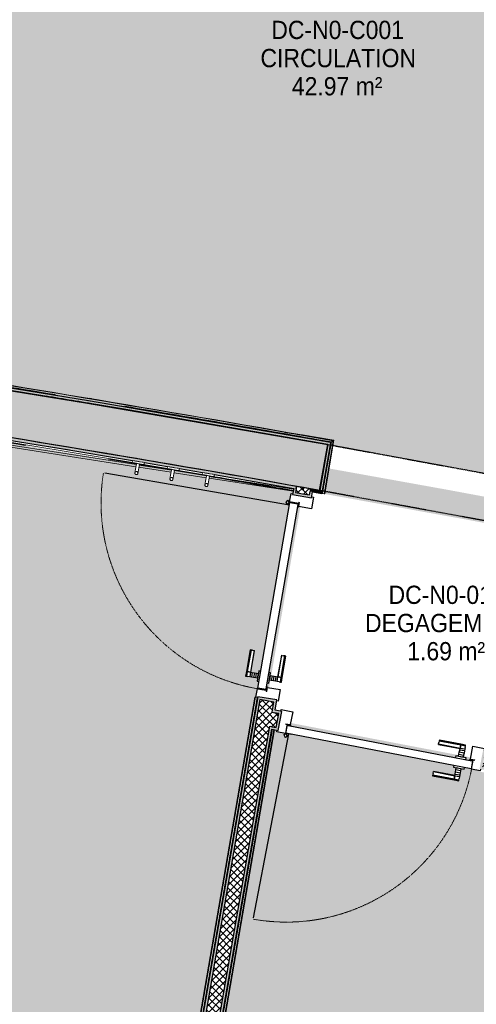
# Model space of a CAD drawing. Header units: millimetres. Extents: x 1909 to 78032, y -36590 to 14615.
# Tile 26 of 68: x 40028 to 42279, y -27309 to -22455. Entities that reach past the tile are written whole.
import ezdxf

# ---------------------------------------------------------------- set-up
doc = ezdxf.new("R2010")
doc.units = ezdxf.units.MM
for name, pattern in [('Caché', [3, 2, -1]), ('Tiret', [2.5, 1.25, -1.25]), ('Tiret_2_', [2.5, 1.25, -1.25]), ('Tiret_3_', [6.35, 3.175, -3.175])]:
    doc.linetypes.add(name, pattern=pattern)
for name, color, linetype, lineweight in [('A-AREA-IDEN', 7, 'Continuous', 30), ('A-DETL-GENF', 7, 'Continuous', 18), ('A-DETL-HDLN', 7, 'Caché', 18), ('A-DOOR', 7, 'Continuous', 25), ('A-DOOR-FRAM', 7, 'Continuous', 25), ('A-FLOR', 7, 'Continuous', 25), ('A-FLOR-HRAL', 7, 'Continuous', 18), ('A-WALL', 7, 'Continuous', 25), ('A-WALL-PATT', 7, 'Continuous', 25), ('I-FURN', 7, 'Continuous', 18), ('M-AREA-PATT', 7, 'Continuous', 18), ('Q-SPCQ', 7, 'Continuous', 18)]:
    doc.layers.add(name, color=color, linetype=linetype, lineweight=lineweight)
doc.layers.add('A-DOOR-HDLN', color=5, linetype='Tiret', lineweight=25, true_color=0x0000ff)
doc.styles.add('Arial_1', font='arial.ttf', dxfattribs={"width": 0.9, "height": 90})
pattern_1 = [(45, (0, 0), (-17.67767, 17.67767), []), (135, (0, 0), (-17.67767, -17.67767), [])]

# ---------------------------------------------------------------- blocks, each defined once
blk = doc.blocks.new('PRT_SIMPLE_HUI_58x68x48 - PRT_BOIS_1V_930x2040x40-552383-2021_015_1111_DCE_1_50_N0 FINI_SSI_ZDA_ZDM')
at = {"layer": 'A-DETL-GENF', "lineweight": 25}
h = blk.add_hatch(color=256, dxfattribs=at)
h.paths.add_polyline_path([(-483.8, 9.7), (-483.8, 12.8), (-496.3, 14.5), (-500.5, 14.5), (-500.3, 13.2), (-495.7, 13.2), (-485.1, 11.7), (-484.5, 10.7)])
h.paths.add_polyline_path([(-508.5, 8), (-488.4, 8.1), (-483.8, 9.7), (-485.1, 10.6), (-488.7, 9.3), (-505.2, 9.7), (-505.2, 10.2), (-502, 10.8), (-502, 11.5), (-508.5, 11.5), (-508.5, 8.7)])
h = blk.add_hatch(color=256, dxfattribs=at)
h.paths.add_polyline_path([(413.8, 9.7), (418.9, 8), (438.5, 8), (438.5, 11.5), (432, 11.5), (432.2, 10.2), (435.2, 10.2), (435.2, 9.3), (418.2, 9.5), (415.1, 10.6)])
h.paths.add_polyline_path([(413.8, 9.7), (415.1, 11.7), (426.1, 13.2), (430.5, 13.2), (430.5, 14.5), (425.8, 14.5), (413.8, 12.8), (413.8, 10.4)])
at = {"layer": 'A-DETL-GENF'}
for p, q in [((-508.5, 11.5), (-502, 11.5)), ((-508.5, 8), (-508.5, 11.5)), ((-488.5, 8), (-508.5, 8)), ((-505.2, 10.2), (-505.2, 9.3)), ((-502, 10.2), (-505.2, 10.2)), ((-505.2, 9.3), (-488.7, 9.3)), ((-502, 11.5), (-502, 10.2)), ((-500.5, 14.5), (-496, 14.5)), ((-500.5, 13.2), (-500.5, 14.5)), ((-496.1, 13.2), (-500.5, 13.2)), ((-485.1, 11.7), (-496.1, 13.2)), ((-496, 14.5), (-483.8, 12.8)), ((-488.7, 9.3), (-485.1, 10.6)), ((-483.8, 9.7), (-488.5, 8)), ((-485.1, 10.6), (-485.1, 11.7)), ((-483.8, 12.8), (-483.8, 9.7)), ((413.8, 12.8), (426, 14.5)), ((413.8, 9.7), (413.8, 12.8)), ((418.5, 8), (413.8, 9.7)), ((426.1, 13.2), (415.1, 11.7)), ((415.1, 11.7), (415.1, 10.6)), ((415.1, 10.6), (418.7, 9.3)), ((438.5, 8), (418.5, 8)), ((418.7, 9.3), (435.2, 9.3)), ((426, 14.5), (430.5, 14.5)), ((430.5, 13.2), (426.1, 13.2)), ((430.5, 14.5), (430.5, 13.2)), ((432, 11.5), (438.5, 11.5)), ((432, 10.2), (432, 11.5)), ((435.2, 10.2), (432, 10.2)), ((435.2, 9.3), (435.2, 10.2)), ((438.5, 11.5), (438.5, 8))]:
    blk.add_line(p, q, dxfattribs=at)
at = {"layer": 'A-DOOR'}
for p, q in [((417, 54.5), (417, 977.5)), ((-427.1, 124), (-450.6, 124)), ((-450.6, 124), (-450.6, 123.5)), ((-450.6, 123.5), (-450.6, 119.4)), ((-427.1, 123.5), (-450.6, 123.5)), ((-450.6, 119.4), (-450.6, 112.3)), ((-427.1, 119.4), (-450.6, 119.4)), ((-450.6, 103), (-450.6, 112.3)), ((-450.6, 94.6), (-450.6, 103)), ((-427.1, 103), (-450.6, 103)), ((-319.6, 124), (-427.1, 124)), ((-427.1, 124), (-427.1, 123.5)), ((-427.1, 123.5), (-427.1, 124)), ((-427.1, 123.5), (-427.1, 119.4)), ((-319.6, 123.5), (-427.1, 123.5)), ((-427.1, 119.4), (-427.1, 123.5)), ((-427.1, 119.4), (-427.1, 112.3)), ((-319.6, 119.4), (-427.1, 119.4)), ((-427.1, 112.3), (-427.1, 119.4)), ((-427.1, 103), (-427.1, 112.3)), ((-427.1, 112.3), (-427.1, 103)), ((-427.1, 101.8), (-427.1, 103)), ((-319.6, 103), (-427.1, 103)), ((-427.1, 103), (-427.1, 94.6)), ((-427.1, 101.8), (-319.6, 101.8)), ((-319.6, 123.5), (-319.6, 124)), ((-319.6, 119.4), (-319.6, 123.5)), ((-319.6, 112.3), (-319.6, 119.4)), ((-319.6, 112.3), (-319.6, 103)), ((-319.6, 103), (-319.6, 101.8)), ((-499.5, 54.5), (430.5, 54.5)), ((-499.5, 14.5), (-499.5, 54.5)), ((-465.6, 63.5), (-465.6, 54.5)), ((-413.4, 63.5), (-465.6, 63.5)), ((-450.6, 84.2), (-450.6, 94.6)), ((-427.1, 94.6), (-450.6, 94.6)), ((-450.6, 73.4), (-450.6, 84.2)), ((-427.1, 84.2), (-450.6, 84.2)), ((-450.6, 65), (-450.6, 73.4)), ((-450.6, 73.4), (-427.1, 73.4)), ((-450.6, 65), (-450.6, 64)), ((-450.6, 64), (-427.1, 64)), ((-427.1, 94.6), (-427.1, 84.2)), ((-427.1, 84.2), (-427.1, 73.4)), ((-427.1, 73.4), (-427.1, 65)), ((-427.1, 64), (-427.1, 65)), ((-413.4, 54.5), (-413.4, 63.5)), ((430.5, 54.5), (430.5, 14.5)), ((426, 14.5), (-496, 14.5)), ((-465.6, 14.5), (-465.6, 5.5)), ((-465.6, 5.5), (-413.4, 5.5)), ((-427.1, 5), (-450.6, 5)), ((-450.6, 5), (-450.6, 4)), ((-450.6, -4.4), (-450.6, 4)), ((-427.1, 4), (-427.1, 5)), ((-427.1, 4), (-427.1, -4.4)), ((-413.4, 5.5), (-413.4, 14.5)), ((-450.6, -15.2), (-450.6, -4.4)), ((-427.1, -4.4), (-450.6, -4.4)), ((-450.6, -25.6), (-450.6, -15.2)), ((-450.6, -15.2), (-427.1, -15.2)), ((-450.6, -34), (-450.6, -25.6)), ((-450.6, -25.6), (-427.1, -25.6)), ((-450.6, -43.3), (-450.6, -34)), ((-450.6, -34), (-427.1, -34)), ((-450.6, -43.3), (-450.6, -50.4)), ((-427.1, -4.4), (-427.1, -15.2)), ((-427.1, -15.2), (-427.1, -25.6)), ((-427.1, -25.6), (-427.1, -34)), ((-427.1, -34), (-427.1, -32.8)), ((-319.6, -32.8), (-427.1, -32.8)), ((-427.1, -43.3), (-427.1, -34)), ((-427.1, -34), (-319.6, -34)), ((-427.1, -34), (-427.1, -43.3)), ((-427.1, -43.3), (-427.1, -50.4)), ((-427.1, -50.4), (-427.1, -43.3)), ((-319.6, -32.8), (-319.6, -34)), ((-319.6, -34), (-319.6, -43.3)), ((-319.6, -50.4), (-319.6, -43.3)), ((-450.6, -50.4), (-450.6, -54.5)), ((-450.6, -50.4), (-427.1, -50.4)), ((-450.6, -54.5), (-450.6, -55)), ((-450.6, -54.5), (-427.1, -54.5)), ((-450.6, -55), (-427.1, -55)), ((-427.1, -50.4), (-427.1, -54.5)), ((-427.1, -50.4), (-319.6, -50.4)), ((-427.1, -54.5), (-427.1, -50.4)), ((-427.1, -54.5), (-427.1, -55)), ((-427.1, -54.5), (-319.6, -54.5)), ((-427.1, -55), (-427.1, -54.5)), ((-427.1, -55), (-319.6, -55)), ((-319.6, -54.5), (-319.6, -50.4)), ((-319.6, -55), (-319.6, -54.5))]:
    blk.add_line(p, q, dxfattribs=at)
at = {"layer": 'A-DOOR', "color": 176, "linetype": 'Tiret', "lineweight": 18, "true_color": 0x000080}
blk.add_arc((428, 54.5), 930, 90.6808, 180, dxfattribs=at)
at = {"layer": 'A-DOOR'}
for radius, start, end in [(9.12, 155.8208, 180), (9.12, 180, 204.1792), (7.5, 360, 180), (7.5, 120, 178.4648), (7.5, 180, 360), (7.5, 195, 225), (9.12, 111.9887, 120), (9.12, 240, 248.0113), (7.5, 240, 300), (7.5, 0, 90), (9.12, 291.9887, 300), (7.5, 330, 0), (9.12, 335.8208, 0)]:
    blk.add_arc((429, 65.5), radius, start, end, dxfattribs=at)
at = {"layer": 'A-DOOR-FRAM'}
for p, q in [((-545, 56), (-502, 56)), ((-545, 47.5), (-545, 56)), ((-502, 56), (-502, 11.5)), ((432, 56), (475, 56)), ((432, 11.5), (432, 56)), ((475, 56), (475, 47.5)), ((-488.3, 8), (-487, 8)), ((-487, 8), (-487, -56)), ((417, -56), (417, 8)), ((417, 8), (418.5, 8)), ((-545, -56), (-545, -47.5)), ((475, -47.5), (475, -56)), ((-487, -56), (-545, -56)), ((475, -56), (417, -56))]:
    blk.add_line(p, q, dxfattribs=at)
at = {"layer": 'Q-SPCQ'}
for p, q in [((430.5, 54.5), (403.5, 54.5)), ((430.5, 40.5), (430.5, 54.5))]:
    blk.add_line(p, q, dxfattribs=at)
blk = doc.blocks.new('PRT_SIMPLE_HUI_58x68x48 - PRT_BOIS_1V_930x2040x40-V4-2021_015_1111_DCE_1_50_N0 FINI_SSI_ZDA_ZDM')
at = {"layer": 'A-DETL-GENF', "lineweight": 25}
h = blk.add_hatch(color=256, dxfattribs=at)
h.paths.add_polyline_path([(-500.5, 14.5), (-500.3, 13.2), (-495.7, 13.1), (-485.1, 11.7), (-483.8, 9.7), (-483.8, 12.8), (-496.3, 14.5)])
h.paths.add_polyline_path([(-508.5, 11.5), (-508.5, 8), (-488.5, 8), (-483.8, 9.7), (-485.1, 10.6), (-488.7, 9.3), (-505.2, 9.6), (-505.2, 10.2), (-502, 10.2), (-502, 11.5), (-505.7, 11.5)])
h = blk.add_hatch(color=256, dxfattribs=at)
h.paths.add_polyline_path([(413.8, 12.8), (414.3, 10.5), (415.1, 11.7), (426.2, 13.2), (430.5, 13.2), (430.5, 14.5), (425.8, 14.5), (414.9, 12.9)])
h.paths.add_polyline_path([(415.1, 10.6), (413.8, 9.7), (419, 8), (438.5, 8), (438.5, 11.5), (432, 11.5), (432.2, 10.2), (435.2, 10.2), (435.2, 9.3), (418.2, 9.5), (415.3, 10.5)])
at = {"layer": 'A-DETL-GENF'}
for p, q in [((-508.5, 11.5), (-502, 11.5)), ((-508.5, 8), (-508.5, 11.5)), ((-488.5, 8), (-508.5, 8)), ((-505.2, 10.2), (-505.2, 9.3)), ((-502, 10.2), (-505.2, 10.2)), ((-505.2, 9.3), (-488.7, 9.3)), ((-502, 11.5), (-502, 10.2)), ((-500.5, 14.5), (-496, 14.5)), ((-500.5, 13.2), (-500.5, 14.5)), ((-496.1, 13.2), (-500.5, 13.2)), ((-485.1, 11.7), (-496.1, 13.2)), ((-496, 14.5), (-483.8, 12.8)), ((-488.7, 9.3), (-485.1, 10.6)), ((-483.8, 9.7), (-488.5, 8)), ((-485.1, 10.6), (-485.1, 11.7)), ((-483.8, 12.8), (-483.8, 9.7)), ((413.8, 12.8), (426, 14.5)), ((413.8, 9.7), (413.8, 12.8)), ((418.5, 8), (413.8, 9.7)), ((426.1, 13.2), (415.1, 11.7)), ((415.1, 11.7), (415.1, 10.6)), ((415.1, 10.6), (418.7, 9.3)), ((438.5, 8), (418.5, 8)), ((418.7, 9.3), (435.2, 9.3)), ((426, 14.5), (430.5, 14.5)), ((430.5, 13.2), (426.1, 13.2)), ((430.5, 14.5), (430.5, 13.2)), ((432, 11.5), (438.5, 11.5)), ((432, 10.2), (432, 11.5)), ((435.2, 10.2), (432, 10.2)), ((435.2, 9.3), (435.2, 10.2)), ((438.5, 11.5), (438.5, 8))]:
    blk.add_line(p, q, dxfattribs=at)
at = {"layer": 'A-DOOR'}
for p, q in [((417, 54.5), (417, 977.5)), ((-427.1, 124), (-450.6, 124)), ((-450.6, 124), (-450.6, 123.5)), ((-450.6, 123.5), (-450.6, 119.4)), ((-427.1, 123.5), (-450.6, 123.5)), ((-450.6, 119.4), (-450.6, 112.3)), ((-427.1, 119.4), (-450.6, 119.4)), ((-450.6, 103), (-450.6, 112.3)), ((-450.6, 94.6), (-450.6, 103)), ((-427.1, 103), (-450.6, 103)), ((-319.6, 124), (-427.1, 124)), ((-427.1, 124), (-427.1, 123.5)), ((-427.1, 123.5), (-427.1, 124)), ((-427.1, 123.5), (-427.1, 119.4)), ((-319.6, 123.5), (-427.1, 123.5)), ((-427.1, 119.4), (-427.1, 123.5)), ((-427.1, 119.4), (-427.1, 112.3)), ((-319.6, 119.4), (-427.1, 119.4)), ((-427.1, 112.3), (-427.1, 119.4)), ((-427.1, 103), (-427.1, 112.3)), ((-427.1, 112.3), (-427.1, 103)), ((-427.1, 101.8), (-427.1, 103)), ((-319.6, 103), (-427.1, 103)), ((-427.1, 103), (-427.1, 94.6)), ((-427.1, 101.8), (-319.6, 101.8)), ((-319.6, 123.5), (-319.6, 124)), ((-319.6, 119.4), (-319.6, 123.5)), ((-319.6, 112.3), (-319.6, 119.4)), ((-319.6, 112.3), (-319.6, 103)), ((-319.6, 103), (-319.6, 101.8)), ((-499.5, 54.5), (430.5, 54.5)), ((-499.5, 14.5), (-499.5, 54.5)), ((-465.6, 63.5), (-465.6, 54.5)), ((-413.4, 63.5), (-465.6, 63.5)), ((-450.6, 84.2), (-450.6, 94.6)), ((-427.1, 94.6), (-450.6, 94.6)), ((-450.6, 73.4), (-450.6, 84.2)), ((-427.1, 84.2), (-450.6, 84.2)), ((-450.6, 65), (-450.6, 73.4)), ((-450.6, 73.4), (-427.1, 73.4)), ((-450.6, 65), (-450.6, 64)), ((-450.6, 64), (-427.1, 64)), ((-427.1, 94.6), (-427.1, 84.2)), ((-427.1, 84.2), (-427.1, 73.4)), ((-427.1, 73.4), (-427.1, 65)), ((-427.1, 64), (-427.1, 65)), ((-413.4, 54.5), (-413.4, 63.5)), ((430.5, 54.5), (430.5, 14.5)), ((426, 14.5), (-496, 14.5)), ((-465.6, 14.5), (-465.6, 5.5)), ((-465.6, 5.5), (-413.4, 5.5)), ((-427.1, 5), (-450.6, 5)), ((-450.6, 5), (-450.6, 4)), ((-450.6, -4.4), (-450.6, 4)), ((-427.1, 4), (-427.1, 5)), ((-427.1, 4), (-427.1, -4.4)), ((-413.4, 5.5), (-413.4, 14.5)), ((-450.6, -15.2), (-450.6, -4.4)), ((-427.1, -4.4), (-450.6, -4.4)), ((-450.6, -25.6), (-450.6, -15.2)), ((-450.6, -15.2), (-427.1, -15.2)), ((-450.6, -34), (-450.6, -25.6)), ((-450.6, -25.6), (-427.1, -25.6)), ((-450.6, -43.3), (-450.6, -34)), ((-450.6, -34), (-427.1, -34)), ((-450.6, -43.3), (-450.6, -50.4)), ((-427.1, -4.4), (-427.1, -15.2)), ((-427.1, -15.2), (-427.1, -25.6)), ((-427.1, -25.6), (-427.1, -34)), ((-427.1, -34), (-427.1, -32.8)), ((-319.6, -32.8), (-427.1, -32.8)), ((-427.1, -43.3), (-427.1, -34)), ((-427.1, -34), (-319.6, -34)), ((-427.1, -34), (-427.1, -43.3)), ((-427.1, -43.3), (-427.1, -50.4)), ((-427.1, -50.4), (-427.1, -43.3)), ((-319.6, -32.8), (-319.6, -34)), ((-319.6, -34), (-319.6, -43.3)), ((-319.6, -50.4), (-319.6, -43.3)), ((-450.6, -50.4), (-450.6, -54.5)), ((-450.6, -50.4), (-427.1, -50.4)), ((-450.6, -54.5), (-450.6, -55)), ((-450.6, -54.5), (-427.1, -54.5)), ((-450.6, -55), (-427.1, -55)), ((-427.1, -50.4), (-427.1, -54.5)), ((-427.1, -50.4), (-319.6, -50.4)), ((-427.1, -54.5), (-427.1, -50.4)), ((-427.1, -54.5), (-427.1, -55)), ((-427.1, -54.5), (-319.6, -54.5)), ((-427.1, -55), (-427.1, -54.5)), ((-427.1, -55), (-319.6, -55)), ((-319.6, -54.5), (-319.6, -50.4)), ((-319.6, -55), (-319.6, -54.5))]:
    blk.add_line(p, q, dxfattribs=at)
at = {"layer": 'A-DOOR', "color": 176, "linetype": 'Tiret', "lineweight": 18, "true_color": 0x000080}
blk.add_arc((428, 54.5), 930, 90.6808, 180, dxfattribs=at)
at = {"layer": 'A-DOOR'}
for radius, start, end in [(9.12, 155.8208, 180), (9.12, 180, 204.1792), (7.5, 360, 180), (7.5, 120, 180), (7.5, 180, 360), (7.5, 195, 225), (9.12, 111.9887, 120), (9.12, 240, 248.0113), (7.5, 240, 300), (7.5, 0, 90), (9.12, 291.9887, 300), (7.5, 330, 0), (9.12, 335.8208, 0)]:
    blk.add_arc((429, 65.5), radius, start, end, dxfattribs=at)
at = {"layer": 'A-DOOR-FRAM'}
for p, q in [((-545, 56), (-502, 56)), ((-545, 47.5), (-545, 56)), ((-502, 56), (-502, 11.5)), ((432, 56), (475, 56)), ((432, 11.5), (432, 56)), ((475, 56), (475, 47.5)), ((-488.5, 8), (-487, 8)), ((-487, 8), (-487, -56)), ((417, -56), (417, 8)), ((417, 8), (418.5, 8)), ((-545, -56), (-545, -47.5)), ((475, -47.5), (475, -56)), ((-487, -56), (-545, -56)), ((475, -56), (417, -56))]:
    blk.add_line(p, q, dxfattribs=at)
at = {"layer": 'Q-SPCQ'}
for p, q in [((430.5, 54.5), (403.5, 54.5)), ((430.5, 40.5), (430.5, 54.5))]:
    blk.add_line(p, q, dxfattribs=at)
blk = doc.blocks.new('Garde-corps - Garde-corps-508898-2021_015_1111_DCE_1_50_N0 FINI_SSI_ZDA_ZDM')
at = {"layer": 'A-FLOR-HRAL'}
for p, q in [((-4.5, -24321.7), (-13.4, -24320.2)), ((381.1, -24400.5), (289.6, -24386.1)), ((562.3, -24429), (495, -24418.4)), ((1190.5, -24527.8), (949.1, -24489.8)), ((1178.4, -24536.3), (979.6, -24505.1)), ((1190.5, -24527.8), (1036.2, -24500.4)), ((1134.6, -24790.5), (1178.4, -24536.3)), ((1141.6, -24791.7), (1186.6, -24530.5)), ((1143.3, -24792), (1188.6, -24529.1)), ((1144.9, -24792.3), (1190.5, -24527.8)), ((1131.6, -24790), (1134.6, -24790.5)), ((1141.6, -24791.7), (1134.6, -24790.5)), ((1143.3, -24792), (1141.6, -24791.7)), ((1143.3, -24792), (1144.9, -24792.3))]:
    blk.add_line(p, q, dxfattribs=at)
at = {"layer": 'A-FLOR-HRAL', "flags": 128}
blk.add_lwpolyline([(1186.6, -24530.5), (1182.5, -24533.4), (1178.4, -24536.3)], dxfattribs=at)
at = {"layer": 'A-FLOR-HRAL'}
for radius, start, end in [(118006.4, 79.92167, 83.454356), (117996.2, 80.580755, 81.627467), (118008.1, 79.920828, 81.063188), (117999.2, 80.596188, 80.878383), (117996.2, 79.926561, 80.449917), (117999.2, 79.925111, 80.427587)]:
    blk.add_arc((-19463.8, -140716), radius, start, end, dxfattribs=at)
for points, knots in [([(1178.4, -24536.3), (1178.4, -24536.3), (1178.4, -24536.3), (1178.3, -24536.3), (1178.3, -24536.4), (1178.2, -24536.4), (1178.1, -24536.5), (1178, -24536.5), (1177.9, -24536.6), (1177.8, -24536.7), (1177.7, -24536.8), (1177.6, -24536.9), (1177.4, -24536.9), (1177.3, -24537), (1177.2, -24537.1), (1177, -24537.2), (1176.9, -24537.3), (1176.7, -24537.5), (1176.5, -24537.6), (1176.1, -24537.9), (1175.6, -24538.2), (1175.1, -24538.6), (1174.9, -24538.7)], [0, 0, 0, 0, 0.071429, 0.107143, 0.142857, 0.178571, 0.214286, 0.25, 0.285714, 0.321429, 0.357143, 0.392857, 0.428571, 0.464286, 0.5, 0.535714, 0.571429, 0.607143, 0.642857, 0.714286, 0.857143, 1, 1, 1, 1]), ([(1190.5, -24527.8), (1190.5, -24527.8), (1190.5, -24527.8), (1190.4, -24527.8), (1190.3, -24527.9), (1190.1, -24528), (1190, -24528.1), (1189.8, -24528.3), (1189.6, -24528.4), (1189.3, -24528.6), (1189.1, -24528.7), (1188.9, -24528.9), (1188.7, -24529), (1188.6, -24529.1)], [0.075, 0.075, 0.075, 0.075, 0.15, 0.2125, 0.275, 0.35, 0.425, 0.5, 0.6, 0.7, 0.775, 0.85, 1, 1, 1, 1])]:
    blk.add_open_spline(points, degree=3, knots=knots, dxfattribs=at)
blk = doc.blocks.new('Garde-corps - Garde-corps-509925-2021_015_1111_DCE_1_50_N0 FINI_SSI_ZDA_ZDM')
at = {"layer": 'A-FLOR-HRAL'}
for p, q in [((-3606.8, -24050.4), (216.4, -24648)), ((-3597.8, -24062.3), (214.7, -24658.4)), ((-215.6, -24558.7), (-112.4, -24575.9)), ((79.3, -24621.7), (216.9, -24644.9)), ((231.2, -24650.4), (389.4, -24675.1)), ((231.7, -24647.4), (389.6, -24674.3)), ((232.3, -24644.1), (390.1, -24671)), ((287.9, -24655.3), (389.9, -24672.7)), ((229.5, -24660.7), (387.7, -24685.4)), ((402.5, -24687.7), (560.6, -24712.5)), ((404.3, -24677.4), (562.4, -24702.1)), ((404.4, -24676.9), (562, -24704)), ((404.6, -24675.2), (562.3, -24702.3)), ((404.9, -24673.5), (562.6, -24700.6)), ((577.2, -24704.4), (991.4, -24769.2)), ((575.4, -24714.8), (989.6, -24779.5)), ((961.9, -24760), (992.1, -24765.3)), ((801, -25794.3), (-70.1, -30850.8)), ((802.7, -25794.5), (-68.8, -30852.7)), ((804.4, -25794.8), (-67.3, -30854.7)), ((811.4, -25796), (-61.5, -30862.9)), ((802.7, -25794.5), (801, -25794.3)), ((802.7, -25794.5), (804.4, -25794.8)), ((804.4, -25794.8), (806, -25795.1))]:
    blk.add_line(p, q, dxfattribs=at)
for radius, start, end in [(117731.1, 80.376571, 82.256375), (117727.7, 80.646196, 81.009486), (117729.4, 79.994875, 80.198876), (117731.1, 79.994879, 80.198876), (117727.7, 79.994872, 80.198876)]:
    blk.add_arc((-19463.8, -140716), radius, start, end, dxfattribs=at)
blk = doc.blocks.new('Garde-corps - Garde-corps-513392-2021_015_1111_DCE_1_50_N0 FINI_SSI_ZDA_ZDM')
at = {"layer": 'A-FLOR-HRAL'}
for p, q in [((154.7, -30202.5), (886.9, -25952.8)), ((161.8, -30203.7), (893.9, -25954.2)), ((163.5, -30204), (895.6, -25954.5)), ((165.1, -30204.3), (897.2, -25954.8)), ((151.8, -30202), (154.7, -30202.5)), ((161.8, -30203.7), (154.7, -30202.5)), ((163.5, -30204), (161.8, -30203.7)), ((163.5, -30204), (165.1, -30204.3))]:
    blk.add_line(p, q, dxfattribs=at)
blk = doc.blocks.new('72_PATERE_HEWI SERIE 477 - Colour - 92 Anthracite grey-566101-2021_015_1111_DCE_1_50_N0 FINI_SSI_ZDA_ZDM')
at = {"layer": 'A-DETL-GENF'}
for p, q in [((-10398.4, -18776.9), (-10398.6, -18778.1)), ((-10398.6, -18778.1), (-10398.6, -18779.4)), ((-10398.6, -18779.4), (-10398.4, -18780.7)), ((-10397.9, -18775.6), (-10398.4, -18776.9)), ((-10398.4, -18780.7), (-10398, -18782)), ((-10398, -18782), (-10397.4, -18783.1)), ((-10397.3, -18774.5), (-10397.9, -18775.6)), ((-10397.4, -18783.1), (-10396.5, -18784.1)), ((-10396.4, -18773.5), (-10397.3, -18774.5)), ((-10396.5, -18784.1), (-10395.5, -18785)), ((-10395.4, -18772.7), (-10396.4, -18773.5)), ((-10394.3, -18772), (-10395.4, -18772.7)), ((-10392.6, -18771.5), (-10394.3, -18772)), ((-10391.1, -18771.4), (-10392.6, -18771.5)), ((-10384.9, -18772), (-10391.1, -18771.4)), ((-10391.1, -18771.4), (-10387.7, -18772.2)), ((-10387.7, -18772.2), (-10391.1, -18771.4)), ((-10387.7, -18772.2), (-10385.4, -18774.1)), ((-10385.4, -18774.1), (-10387.7, -18772.2)), ((-10384.5, -18782.3), (-10386.4, -18784.7)), ((-10386.4, -18784.7), (-10384.5, -18782.3)), ((-10385.4, -18774.1), (-10384, -18776.8)), ((-10384, -18776.8), (-10385.4, -18774.1)), ((-10381.2, -18772.3), (-10384.9, -18772)), ((-10383.7, -18779.6), (-10384.5, -18782.3)), ((-10384.5, -18782.3), (-10383.7, -18779.6)), ((-10384, -18776.8), (-10383.7, -18779.6)), ((-10383.7, -18779.6), (-10384, -18776.8)), ((-10374.6, -18773), (-10381.2, -18772.3)), ((-10370.3, -18773.4), (-10374.6, -18773)), ((-10365.9, -18773.9), (-10370.3, -18773.4)), ((-10361.6, -18774.3), (-10365.9, -18773.9)), ((-10357.2, -18774.7), (-10361.6, -18774.3)), ((-10352.9, -18775.2), (-10357.2, -18774.7)), ((-10348.5, -18775.6), (-10352.9, -18775.2)), ((-10344.2, -18776), (-10348.5, -18775.6)), ((-10345.2, -18786.1), (-10344.9, -18783.5)), ((-10343.6, -18770.8), (-10345.1, -18785.5)), ((-10344.9, -18783.5), (-10344.6, -18780.8)), ((-10344.6, -18780.8), (-10344.4, -18778.2)), ((-10344.4, -18778.2), (-10344.2, -18776)), ((-10342.8, -18762.6), (-10343.6, -18770.8)), ((-10342.3, -18757.7), (-10342.8, -18762.6)), ((-10342.2, -18756.2), (-10342.3, -18757.7)), ((-10342.1, -18755.1), (-10342.2, -18756.2)), ((-10340.4, -18753.8), (-10342.1, -18755.1)), ((-10331, -18754.7), (-10340.4, -18753.8)), ((-10334.2, -18787), (-10333.9, -18784.6)), ((-10333.9, -18784.6), (-10333.7, -18782.1)), ((-10333.7, -18782.1), (-10333.3, -18778.3)), ((-10333.3, -18778.3), (-10332.9, -18774.4)), ((-10332.9, -18774.4), (-10332.6, -18770.7)), ((-10332.6, -18770.7), (-10332.2, -18767.2)), ((-10332.2, -18767.2), (-10331.8, -18762.8)), ((-10331.8, -18762.8), (-10331, -18754.7)), ((-10395.5, -18785), (-10394.4, -18785.6)), ((-10394.4, -18785.6), (-10393.3, -18786.1)), ((-10393.3, -18786.1), (-10391.9, -18786.3)), ((-10389.1, -18786.1), (-10391.9, -18786.3)), ((-10391.9, -18786.3), (-10389.1, -18786.1)), ((-10391.9, -18786.3), (-10386.3, -18786.9)), ((-10386.4, -18784.7), (-10389.1, -18786.1)), ((-10389.1, -18786.1), (-10386.4, -18784.7)), ((-10386.3, -18786.9), (-10382.7, -18787.3)), ((-10382.7, -18787.3), (-10376.1, -18787.9)), ((-10376.1, -18787.9), (-10371.8, -18788.3)), ((-10371.8, -18788.3), (-10367.4, -18788.8)), ((-10367.4, -18788.8), (-10363.1, -18789.2)), ((-10363.1, -18789.2), (-10358.7, -18789.6)), ((-10358.7, -18789.6), (-10354.3, -18790.1)), ((-10354.3, -18790.1), (-10350, -18790.5)), ((-10350, -18790.5), (-10345.6, -18790.9)), ((-10347.6, -18810.7), (-10347.7, -18811.7)), ((-10347.7, -18811.7), (-10346.4, -18813.5)), ((-10347.5, -18809.8), (-10347.6, -18810.7)), ((-10347.2, -18806.7), (-10347.5, -18809.8)), ((-10346.8, -18802.5), (-10347.2, -18806.7)), ((-10346.4, -18799), (-10346.8, -18802.5)), ((-10346.1, -18795.2), (-10346.4, -18799)), ((-10346.4, -18813.5), (-10341.6, -18813.9)), ((-10345.7, -18791.4), (-10346.1, -18795.2)), ((-10345.1, -18785.5), (-10345.7, -18791.4)), ((-10345.6, -18790.9), (-10345.4, -18788.8)), ((-10345.4, -18788.8), (-10345.2, -18786.1)), ((-10341.6, -18813.9), (-10336.9, -18814.4)), ((-10336.9, -18814.4), (-10336.2, -18807.6)), ((-10336.2, -18807.6), (-10335.8, -18803.7)), ((-10335.8, -18803.7), (-10334.8, -18793.4)), ((-10334.8, -18793.4), (-10334.4, -18789.6)), ((-10334.4, -18789.6), (-10334.2, -18787))]:
    blk.add_line(p, q, dxfattribs=at)
blk = doc.blocks.new('B02_ARC_rvt-1-2021_015_1111_DCE_1_50_N0 FINI_SSI_ZDA_ZDM')
at = {"layer": 'A-WALL-PATT', "true_color": 0xdadada}
for points in [[(1172.8, -24551), (1174.9, -24538.7), (-34.3, -24330.4), (-1231.2, -24137), (-2429.9, -23955.8), (-3630.5, -23786.9), (-4866.9, -23626.3), (-6035.2, -23486.3), (-6036.5, -23498.8), (-4818.9, -23644.7), (-3589.7, -23805.2), (-2415.9, -23970.5), (-1217, -24151.8), (-13.4, -24346.6), (1166.6, -24549.9)], [(1004.3, -24767.5), (1006.5, -24755.2), (-155.6, -24556.1), (-1305.1, -24370.8), (-2472.2, -24194.7), (-3607.7, -24034.7), (-3609.4, -24047.1), (-2451.5, -24210.3), (-1290.6, -24385.8), (-144.3, -24570.6), (196.8, -24629.1), (197, -24627.9), (256.2, -24637.9), (256.2, -24639.2), (369.4, -24658.6), (369.7, -24657.2), (428.8, -24667.4), (428.8, -24668.8), (541.9, -24688.2), (542.2, -24686.8), (601.3, -24697), (601.3, -24698.4), (998.2, -24766.4)], [(1133.7, -24777.7), (1172.8, -24551), (1160.5, -24548.8), (1121.4, -24775.5), (1127.6, -24776.6)], [(1131.6, -24790), (1133.7, -24777.7), (1075.4, -24767.3), (1073.3, -24779.7), (1127.6, -24789.3)]]:
    blk.add_hatch(color=254, dxfattribs=at).paths.add_polyline_path(points)
h = blk.add_hatch(color=254, dxfattribs=at)
h.paths.add_polyline_path([(-46.8, -30868.5), (825.4, -25806.4), (859.8, -25812.4), (862, -25800), (815.2, -25792), (-59.1, -30866.4), (-52.9, -30867.4)])
h.paths.add_polyline_path([(1033.6, -24804), (1035.7, -24791.7), (1001.2, -24785.7), (1004.3, -24767.5), (992, -24765.3), (986.8, -24795.9), (1008.4, -24799.7)])
at = {"layer": 'A-WALL-PATT', "lineweight": 18}
h = blk.add_hatch(dxfattribs=at)
h.set_pattern_fill('FP_1', color=256, style=0, pattern_type=2)
h.set_pattern_definition(pattern_1)
h.paths.add_polyline_path([(18, -30905), (894.3, -25818.3), (825.4, -25806.4), (-51, -30893.1), (-13.4, -30899.6)])
h.paths.add_polyline_path([(1070.2, -24797.6), (1075.4, -24767.3), (1006.5, -24755.2), (1001.2, -24785.7), (1058.2, -24795.6)])
at = {"layer": 'A-WALL-PATT', "lineweight": 5, "true_color": 0xdadada}
h = blk.add_hatch(color=254, dxfattribs=at)
h.paths.add_polyline_path([(34.5, -30882.5), (886.1, -25939.9), (873.8, -25937.6), (22.2, -30880.4), (28.4, -30881.4)])
h.paths.add_polyline_path([(897.9, -25871), (908.8, -25808.1), (862, -25800), (859.8, -25812.4), (894.3, -25818.3), (885.7, -25868.6), (894.3, -25870.3)])
h.paths.add_polyline_path([(1080.4, -24812.1), (1085.6, -24781.8), (1073.3, -24779.7), (1070.2, -24797.6), (1035.7, -24791.7), (1033.6, -24804), (1070.2, -24810.3)])
at = {"layer": 'A-WALL-PATT', "lineweight": 18}
h = blk.add_hatch(dxfattribs=at)
h.set_pattern_fill('FP_1', color=256, style=0, pattern_type=2)
h.set_pattern_definition(pattern_1)
h.paths.add_polyline_path([(2377.7, -26225.3), (2390.9, -26156.6), (1935.7, -26069.5), (1922.6, -26138.2), (2365.4, -26223)])
h.paths.add_polyline_path([(905.3, -25943.6), (918.5, -25874.9), (885.7, -25868.6), (873.8, -25937.6), (886.1, -25939.9)])
at = {"layer": 'A-WALL-PATT', "true_color": 0xdadada}
h = blk.add_hatch(color=254, dxfattribs=at)
h.paths.add_polyline_path([(2378.6, -26154.2), (2380.9, -26141.9), (1925.8, -26054.9), (1916.9, -26101.5), (1929.2, -26103.9), (1935.7, -26069.5), (2314.4, -26141.9)])
h.paths.add_polyline_path([(924.2, -25911.6), (933.1, -25865), (900.1, -25858.6), (897.9, -25871), (918.5, -25874.9), (911.9, -25909.3), (918.5, -25910.5)])
at = {"layer": 'A-WALL-PATT', "lineweight": 5, "true_color": 0xdadada}
h = blk.add_hatch(color=254, dxfattribs=at)
h.paths.add_polyline_path([(2363.1, -26235.2), (2365.4, -26223), (1922.6, -26138.2), (1929.2, -26103.9), (1916.9, -26101.5), (1908, -26148.2), (2298.9, -26223)])
h.paths.add_polyline_path([(915.3, -25958.3), (924.2, -25911.6), (911.9, -25909.3), (905.3, -25943.6), (886.1, -25939.9), (883.9, -25952.3), (911.9, -25957.6)])
at = {"layer": 'A-FLOR'}
for p, q in [((1012.5, -24840.8), (1012.8, -24839.3)), ((1010.2, -24854.1), (1011.5, -24854.3)), ((1012.8, -24854.6), (1014.7, -24854.9)), ((854.2, -25759.8), (854.4, -25758.3)), ((858, -25745.2), (856.7, -25745)), ((861.2, -25745.8), (859.3, -25745.4)), ((960.6, -25933.3), (959.1, -25933.1)), ((973.9, -25935.9), (974.1, -25934.6)), ((974.3, -25933.3), (974.7, -25931.4)), ((1862, -26104.5), (1861.7, -26105.7)), ((1862.6, -26101.2), (1862.2, -26103.2)), ((1876.5, -26108.6), (1875, -26108.3))]:
    blk.add_line(p, q, dxfattribs=at)
for radius, start, end in [(117983.7, 80.490296, 80.617087), (117753.7, 80.327155, 80.492048)]:
    blk.add_arc((-19463.8, -140716), radius, start, end, dxfattribs=at)
at = {"layer": 'A-WALL'}
for p, q in [((1160.5, -24548.8), (1121.4, -24775.5)), ((1133.7, -24777.7), (1172.8, -24551)), ((1172.8, -24551), (1174.9, -24538.7)), ((256.2, -24637.9), (369.7, -24657.2)), ((428.8, -24667.3), (542.2, -24686.8)), ((601.3, -24697), (992, -24765.3)), ((992, -24765.3), (986.8, -24795.9)), ((986.8, -24795.9), (1080.4, -24812.1)), ((1004.3, -24767.5), (1001.2, -24785.7)), ((1001.2, -24785.7), (1035.7, -24791.7)), ((1006.5, -24755.2), (1004.3, -24767.5)), ((1004.3, -24767.5), (1006.5, -24755.2)), ((1035.7, -24791.7), (1070.2, -24797.6)), ((1038.8, -24773.6), (1041, -24761.2)), ((1041, -24761.2), (1038.8, -24773.6)), ((1075.4, -24767.3), (1041, -24761.2)), ((1070.2, -24797.6), (1073.3, -24779.7)), ((1075.4, -24767.3), (1073.3, -24779.7)), ((1121.4, -24775.5), (1075.4, -24767.3)), ((1080.4, -24812.1), (1085.6, -24781.8)), ((1085.6, -24781.8), (1131.6, -24790)), ((1131.6, -24790), (1133.7, -24777.7)), ((815.2, -25792), (-59.1, -30866.4)), ((825.4, -25806.4), (-46.8, -30868.5)), ((908.8, -25808.1), (815.2, -25792)), ((859.8, -25812.4), (825.4, -25806.4)), ((894.3, -25818.3), (859.8, -25812.4)), ((885.7, -25868.6), (894.3, -25818.3)), ((900.1, -25858.6), (908.8, -25808.1)), ((885.7, -25868.6), (897.9, -25871)), ((918.5, -25874.9), (897.9, -25871)), ((933.1, -25865), (900.1, -25858.6)), ((915.3, -25958.3), (933.1, -25865)), ((905.3, -25943.6), (911.9, -25909.3)), ((911.9, -25909.3), (918.5, -25874.9)), ((22.2, -30880.4), (873.8, -25937.6)), ((34.5, -30882.5), (883.9, -25952.3)), ((873.8, -25937.6), (886.1, -25939.9)), ((883.9, -25952.3), (915.3, -25958.3)), ((886.1, -25939.9), (905.3, -25943.6))]:
    blk.add_line(p, q, dxfattribs=at)
at = {"layer": 'A-WALL', "flags": 128}
for points in [[(1174.9, -24538.7), (-20, -24332.8), (-1217, -24139.1), (-2415.9, -23957.8), (-3616.5, -23788.7), (-4818.9, -23632.1), (-6022.8, -23487.8)], [(-6036.5, -23498.8), (-4832.7, -23642.9), (-3630.5, -23799.5), (-2429.9, -23968.3), (-1231.2, -24149.5), (-34.3, -24343), (1160.5, -24548.8)], [(-3609.4, -24047.1), (-2456.4, -24209.5), (-1305.1, -24383.4), (-155.6, -24568.7), (197, -24627.8)]]:
    blk.add_lwpolyline(points, dxfattribs=at)
at = {"layer": 'A-WALL'}
blk.add_arc((-19463.8, -140716), 117753.7, 79.971797, 82.261307, dxfattribs=at)
at = {"layer": 'A-DOOR', "lineweight": 18}
for name, p, rotation in [('PRT_SIMPLE_HUI_58x68x48 - PRT_BOIS_1V_930x2040x40-552383-2021_015_1111_DCE_1_50_N0 FINI_SSI_ZDA_ZDM', (953.7, -25267.5), 80.22487919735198), ('PRT_SIMPLE_HUI_58x68x48 - PRT_BOIS_1V_930x2040x40-V4-2021_015_1111_DCE_1_50_N0 FINI_SSI_ZDA_ZDM', (1386.2, -26000), 169.1696317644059)]:
    blk.add_blockref(name, p, dxfattribs=dict(at, rotation=rotation))
at = {"layer": 'A-FLOR-HRAL', "lineweight": 18}
for name in ['Garde-corps - Garde-corps-508898-2021_015_1111_DCE_1_50_N0 FINI_SSI_ZDA_ZDM', 'Garde-corps - Garde-corps-509925-2021_015_1111_DCE_1_50_N0 FINI_SSI_ZDA_ZDM', 'Garde-corps - Garde-corps-513392-2021_015_1111_DCE_1_50_N0 FINI_SSI_ZDA_ZDM']:
    blk.add_blockref(name, (0, 0), dxfattribs=at)
at = {"layer": 'I-FURN', "lineweight": 18}
for p, rotation in [((-17799, -13025.5), 86.0374654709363), ((-17609, -13028.2), 85.95222947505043), ((-17419.2, -13031), 85.86706850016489)]:
    blk.add_blockref('72_PATERE_HEWI SERIE 477 - Colour - 92 Anthracite grey-566101-2021_015_1111_DCE_1_50_N0 FINI_SSI_ZDA_ZDM', p, dxfattribs=dict(at, rotation=rotation))
blk = doc.blocks.new('Ouverture en rectangle - Ouverture en rectangle _143x207_-3216767-2021_015_1111_DCE_1_50_N0 FINI_SSI_ZDA_ZDM')
at = {"layer": 'A-DOOR-HDLN', "linetype": 'Tiret_2_'}
for p, q in [((-715, 115), (715, 115)), ((715, -115), (-715, -115))]:
    blk.add_line(p, q, dxfattribs=at)
blk = doc.blocks.new('B02_DC_STR_rvt-1-2021_015_1111_DCE_1_50_N0 FINI_SSI_ZDA_ZDM')
at = {"layer": 'A-WALL-PATT', "true_color": 0x787878}
h = blk.add_hatch(color=8, dxfattribs=at)
h.paths.add_polyline_path([(2769.9, -25080.3), (2813.1, -24854.4), (2566.9, -24807.3), (2525.4, -25033.6), (2729.6, -25072.6)])
h.paths.add_polyline_path([(1118.9, -24775.1), (1160.5, -24548.8), (136.5, -24371.7), (-946.2, -24194.7), (-1915.9, -24044.5), (-2944.2, -23894.5), (-3973.8, -23753.5), (-5004.6, -23621.6), (-6144.2, -23486.5), (-6399.6, -23458.1), (-6780.4, -23415.9), (-7355.7, -23355.2), (-7378.4, -23584), (-6311.8, -23699), (-5246.3, -23823.7), (-4182, -23958.1), (-3078.8, -24107.9), (-2057, -24255.9), (-996.9, -24419.3), (61.8, -24592.4), (1008.4, -24756)])
h.paths.add_polyline_path([(-8303.9, -23492.2), (-8281.2, -23263.4), (-8431.9, -23249.1), (-8451.9, -23478.2), (-8315.5, -23491.2)])
h.paths.add_polyline_path([(-7327.7, -23408), (-7332.2, -23407.5), (-7344.2, -23404.6), (-7343.9, -23401.6), (-7342.8, -23403.6), (-7332, -23406.3), (-7327.6, -23406.7)])
h.paths.add_polyline_path([(-7319.5, -23405.8), (-7325.9, -23405.1), (-7325.8, -23403.9), (-7322.6, -23403.9), (-7322.6, -23403.3), (-7339, -23401.7), (-7342.8, -23402.5), (-7343.9, -23401.6), (-7338.9, -23400.3), (-7319.1, -23402.3), (-7319.3, -23404.2)])
h.paths.add_polyline_path([(-9946.2, -23347.5), (-9926.2, -23118.4), (-10231.3, -23094), (-10470.8, -23075.5), (-10489.9, -23304.7), (-9975.9, -23345.1)])
at = {"layer": 'A-WALL'}
blk.add_line((1118.9, -24775.1), (1160.5, -24548.8), dxfattribs=at)
at = {"layer": 'A-WALL', "flags": 128}
blk.add_lwpolyline([(1160.5, -24548.8), (136.5, -24371.7), (-889, -24203.6), (-1915.9, -24044.5), (-2944.2, -23894.5), (-3973.8, -23753.5), (-5004.6, -23621.6), (-6036.5, -23498.8)], dxfattribs=at)
at = {"layer": 'A-WALL'}
blk.add_arc((-19463.8, -140716), 117753.7, 79.933278, 84.1092, dxfattribs=at)
at = {"layer": 'A-DOOR', "color": 5, "lineweight": 25, "true_color": 0x0000ff, "rotation": 349.5853757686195}
blk.add_blockref('Ouverture en rectangle - Ouverture en rectangle _143x207_-3216767-2021_015_1111_DCE_1_50_N0 FINI_SSI_ZDA_ZDM', (1842.9, -24791.2), dxfattribs=at)
blk = doc.blocks.new('B02_SSI_rvt-1-2021_015_1111_DCE_1_50_N0 FINI_SSI_ZDA_ZDM')
at = {"layer": 'A-DETL-GENF', "true_color": 0x379bff}
h = blk.add_hatch(color=150, dxfattribs=at)
h.paths.add_polyline_path([(2635.4, -24807.7), (2981.6, -22714.9), (3933.2, -17904.9), (4843.9, -18085), (5091.2, -16823.8), (4344.1, -16708), (4339.9, -16730.1), (4178, -16698), (4180.4, -16685.8), (4329.9, -16715.3), (4331.8, -16705.7), (3509, -16577.6), (3507.1, -16589.5), (3463.6, -16582.5), (3465, -16574.1), (3460, -16573.3), (3458.7, -16581.7), (2411.3, -16412.4), (2412.1, -16406.9), (2407.2, -16406.2), (2406.4, -16411.6), (1489.5, -16263.5), (317.1, -22195), (-252.3, -22390.9), (-3625.5, -21892.8), (-3935.9, -21848.5), (-5829.5, -21592.3), (-6022.8, -23487.8), (-4774.2, -23637.9), (-3563.2, -23796.3), (-2395.5, -23960.8), (-1163.7, -24147.7), (-4.5, -24335.4), (1174.9, -24539.1), (1173.3, -24551.1), (2281.3, -24754.8), (2284.1, -24739.8), (2539.8, -24786.8), (2537, -24801.8), (2554.6, -24805), (2556.9, -24792.7), (2635.3, -24807.6)])
h.paths.add_polyline_path([(-6216.6, -23465.7), (-6216.7, -23461.2), (-6440.8, -23436), (-6411.9, -23177.7), (-6189.8, -23202.6), (-6043.5, -21765), (-9667.9, -21395.3), (-10167.4, -21353.9), (-10212.1, -21893), (-10371.6, -21879.7), (-10427.8, -22557.4), (-10268.4, -22570.6), (-10298.1, -22928.3), (-9894.8, -22960.4), (-9755.6, -22972.3), (-9767.4, -23118.8), (-9421.1, -23147), (-8766.2, -23198.5), (-7915.2, -23276.6), (-7029.6, -23369.9), (-6217.1, -23465.6)])
h.paths.add_polyline_path([(-6214.1, -23441.6), (-6194.4, -23246.3), (-6200.8, -23263.3), (-6213.4, -23282.6), (-6229.4, -23299.3), (-6247.3, -23308.5), (-6265.5, -23313.9), (-6285, -23315.9), (-6297.2, -23424.6), (-6320, -23422.1), (-6307.8, -23313.3), (-6326.4, -23307.1), (-6344.3, -23296.7), (-6358.4, -23284.8), (-6370.2, -23265), (-6378.2, -23243.4), (-6380.7, -23225.4), (-6379.9, -23207.4), (-6358, -23209.8), (-6358.6, -23221.3), (-6358.6, -23226.7), (-6357.8, -23234.2), (-6355.7, -23243.4), (-6351.5, -23254.1), (-6343.4, -23266.6), (-6337.3, -23273.2), (-6319.2, -23286.4), (-6313.9, -23289.8), (-6304.1, -23292.1), (-6283.9, -23294.4), (-6273.8, -23294.3), (-6265.1, -23291.2), (-6246.3, -23282.6), (-6237.2, -23275.8), (-6229.3, -23267.8), (-6221.7, -23256.6), (-6217.5, -23246.3), (-6216.3, -23242.7), (-6213.5, -23228.5), (-6213.1, -23226.1), (-6192.4, -23228.4), (-6191.5, -23219.3), (-6396.1, -23196.3), (-6421, -23418.4), (-6214.6, -23441.6)])
h.paths.add_polyline_path([(1515.5, -17495.7), (1260.4, -17445.3), (1310.8, -17190.2), (1565.9, -17240.6), (1519.3, -17476.1)])
h.paths.add_polyline_path([(1502.6, -17474), (1546, -17254.8), (1326.7, -17211.5), (1283.4, -17430.7), (1502.6, -17474)])
h.paths.add_polyline_path([(1496.8, -17456.2), (1477.9, -17450.9), (1463, -17443.8), (1444.8, -17429.6), (1429.5, -17412.3), (1422, -17394.3), (1418, -17375.1), (1417.6, -17355.6), (1310.2, -17334.4), (1314.7, -17311.8), (1422.1, -17333), (1429.8, -17315.1), (1440.8, -17298.9), (1454.6, -17285), (1475.4, -17274.9), (1499.4, -17268.6), (1515.7, -17267.7), (1533.6, -17270), (1529.4, -17291.6), (1515.7, -17289.9), (1512.6, -17289.6), (1499.4, -17290.4), (1497.6, -17290.6), (1484.7, -17294.5), (1472.6, -17300.7), (1464.5, -17307), (1451.6, -17321.6), (1446, -17328.9), (1442.8, -17338.5), (1438.9, -17358.4), (1438.2, -17368.5), (1440.7, -17378), (1446.9, -17395.8), (1452.1, -17404.7), (1463, -17416.8), (1471.4, -17423.5), (1479.4, -17427.8), (1491, -17432.1), (1496.8, -17433.7), (1501.1, -17434.7), (1499.4, -17443.1)])
h.paths.add_polyline_path([(4967.9, -16906.7), (4967.9, -16906.7), (5075.3, -16834.5)])
at = {"layer": 'M-AREA-PATT', "true_color": 0x379bff}
h = blk.add_hatch(color=150, dxfattribs=at)
h.paths.add_polyline_path([(862, -25742.7), (859.9, -25743.6), (855.9, -25757.3), (855.7, -25758.5), (854.4, -25758.3), (856, -25751.3), (859.5, -25742.2), (861, -25742.5)])
h.paths.add_polyline_path([(-70.1, -30850.8), (-70, -30850.4), (801.6, -25794.3), (806, -25794.8), (813.3, -25752.7), (857.1, -25760.3), (857.1, -25760.3), (858.4, -25760.5), (858.4, -25763.8), (858.8, -25763.7), (861.3, -25746.1), (861.1, -25743.6), (862, -25742.7), (863.1, -25746.1), (871, -25747.4), (876.8, -25711.5), (872.4, -25710.3), (876.8, -25687.7), (881.2, -25688.5), (1024.5, -24856.6), (1016.6, -24855.2), (1016.1, -24855.1), (1014.4, -24858.1), (1013.8, -24856.5), (1015.7, -24852.8), (1018.4, -24837), (1017.5, -24837), (1016.6, -24840), (1015.7, -24839.9), (1015.6, -24839.8), (971.9, -24831.8), (979.2, -24789.9), (987.5, -24791.4), (989.7, -24778.8), (576.5, -24708.4), (568.9, -24751.3), (565.7, -24755.1), (563.3, -24756), (560.6, -24756), (558.2, -24755.1), (556.2, -24753.4), (554.5, -24748), (561.7, -24705.3), (404, -24678.7), (396.6, -24721.6), (393.3, -24725.4), (390.9, -24726.3), (388.2, -24726.3), (385.8, -24725.4), (383.8, -24723.8), (382.1, -24718.4), (389.3, -24675.7), (231.5, -24648.6), (224, -24692.2), (220.8, -24696), (218.3, -24696.9), (215.6, -24696.9), (213.2, -24696), (211.2, -24694.4), (209.5, -24689), (216.6, -24646.1), (-13.4, -24607.1), (-442.4, -24536.2), (-1169.9, -24419.3), (-1574.6, -24356.5), (-2293.5, -24248.3), (-2622, -24199.9), (-3597.8, -24062.8), (-4426.2, -30180.7), (-3515.1, -30308.2), (-3220.4, -30350.9), (-2628.2, -30438.9), (-2109.7, -30517.7), (-1810.8, -30564.7), (-1135.1, -30672.6), (-716.7, -30742.1), (-70.1, -30850.8)])
h.paths.add_polyline_path([(-761.7, -30745.5), (-762, -30744.8), (-815.7, -30736.4), (-762, -30745.5)])
h.paths.add_polyline_path([(-1655.9, -30600.3), (-1656.2, -30599.5), (-1947.9, -30553.5), (-1947.5, -30554.2), (-1656.2, -30600.3)])
h.paths.add_polyline_path([(-2551.1, -30461.5), (-2551.5, -30460.7), (-2843.5, -30416.9), (-2843.1, -30417.8), (-2551.5, -30461.4)])
h.paths.add_polyline_path([(-3447.3, -30328.7), (-3447.7, -30328.3), (-3610.8, -30305.1), (-3740, -30286.8), (-3739.7, -30287.7), (-3447.7, -30328.7)])
h.paths.add_polyline_path([(-4344.4, -30202.8), (-4344.8, -30202.6), (-4344.8, -30202.8)])
h.paths.add_polyline_path([(854.6, -25757.3), (815.3, -25750.1), (820.9, -25717.1), (812.1, -25715.6), (820.9, -25664.1), (829.8, -25665.7), (973.1, -24834), (1012.5, -24840.8), (869.2, -25672.5), (878.1, -25674), (869.2, -25725.4), (860.4, -25723.9), (855, -25755.3)])
h.paths.add_polyline_path([(814.1, -25700.7), (755, -25690.6), (777.7, -25561.5), (781.7, -25562.6), (781.8, -25562.2), (799.1, -25565.2), (780.9, -25671.2), (818, -25678), (814.1, -25700.7)])
h.paths.add_polyline_path([(1014.4, -24858.1), (1011.4, -24857.6), (1011.7, -24845.3), (1013, -24840.9), (1013.7, -24841.5), (1013, -24845.4), (1013, -24856.8), (1013.7, -24857.5)])
h.paths.add_polyline_path([(960.4, -24842.6), (955, -24838.8), (953.9, -24837.4), (953.4, -24835.8), (953.9, -24831), (955.5, -24827.4), (957.7, -24826.2), (964.1, -24825.1), (970.5, -24830.5), (970.5, -24834), (970.1, -24836.2), (968.1, -24839.9), (964.9, -24841.1), (960.5, -24842.6)])
h.paths.add_polyline_path([(992, -24765.4), (991.9, -24765.3), (992, -24765.4)])
h.paths.add_polyline_path([(-112.5, -24576.1), (-192, -24562.8), (-119.4, -24574.9)])
h = blk.add_hatch(color=150, dxfattribs=at)
h.paths.add_polyline_path([(2497.5, -25041.3), (2520.6, -24915.6), (2516.3, -24914.8), (2493.2, -25040.5), (2497, -25041.2)])
h.paths.add_polyline_path([(2476.6, -25021.4), (2496.3, -24911), (2489.3, -24909.7), (2487.3, -24921), (2379.6, -24901.2), (2371, -24921), (2361.3, -24935.6), (2347.7, -24949.6), (2327.1, -24960.1), (2304.6, -24966.5), (2285.7, -24967.6), (2268.9, -24965.6), (2272.9, -24944), (2286.9, -24945.6), (2289.7, -24945.8), (2297.2, -24945.5), (2304.9, -24944.5), (2317.6, -24940.6), (2329.5, -24934.2), (2337.6, -24927.8), (2350.3, -24913), (2355.8, -24905.5), (2358.8, -24896), (2360.8, -24885.7), (2277.2, -24870.1), (2256.8, -24981), (2467.3, -25019.7)])
h.paths.add_polyline_path([(2237.6, -24992.6), (2260.7, -24867), (1758.7, -24773.6), (1166.5, -24667), (1144.4, -24792.2), (1144.8, -24792.7), (1873.8, -24924.5), (2237.1, -24992.5)])
h.paths.add_polyline_path([(1121.4, -24775.5), (1140.9, -24662.4), (1139.7, -24662.2), (1118.9, -24775.1)])
h = blk.add_hatch(color=150, dxfattribs=at)
h.paths.add_polyline_path([(1757.9, -31192.4), (1623.6, -31165.9), (1623.3, -31167.3), (1755.2, -31191.9)])
h.paths.add_polyline_path([(1859.5, -26100.4), (1860.4, -26102.6), (1875, -26106.9), (1875.3, -26107), (1875, -26108.3), (1868.7, -26106.8), (1858.9, -26103.5), (1859.1, -26102.6)])
h.paths.add_polyline_path([(1327.5, -31107.3), (905.5, -31023.8), (1022, -30435.2), (3566.9, -30938.7), (3582.3, -30858.2), (3569.6, -30855.4), (4249.8, -27415.8), (3799.6, -27326.2), (3810.9, -27268.9), (3761.3, -27259.1), (3769.6, -27217.5), (3733.9, -27210.4), (3726.8, -27246.1), (3598.4, -27220.2), (3599.6, -27216.3), (3599.2, -27216.2), (3602.6, -27198.9), (3708.1, -27219.8), (3710.8, -27205.9), (2882.7, -27042.2), (2874.5, -27083.6), (2825, -27073.8), (2813.3, -27131.6), (2201.1, -27010.1), (2347.1, -26245.9), (1910.1, -26161.8), (1910.6, -26157.3), (1868.7, -26149.3), (1877, -26105.6), (1877, -26105.6), (1877.3, -26104.4), (1880.5, -26105), (1880.5, -26104), (1863, -26101.2), (1860.4, -26101.4), (1859.5, -26100.4), (1863, -26099.4), (1864.5, -26091.5), (1828.7, -26084.7), (1827.4, -26089.5), (1804.9, -26084.6), (1805.7, -26080.2), (976.6, -25921.6), (975.1, -25929.5), (975, -25930), (977.9, -25931.8), (976.3, -25932.3), (973.1, -25930.4), (956.9, -25927.3), (956.9, -25928.3), (959.9, -25929.2), (951.3, -25973.8), (909.1, -25965.7), (910.7, -25957.4), (897.2, -25954.8), (164.6, -30204.2), (151.8, -30202), (34.5, -30882.5), (131.1, -30899.2), (132.1, -30893.6), (733, -30999.4), (732.1, -31005), (1023.1, -31057.3), (1024.2, -31051.6), (1323.3, -31106.5)])
h.paths.add_polyline_path([(1805.5, -26206.4), (1676.8, -26181.4), (1678, -26177.4), (1677.6, -26177.3), (1680.9, -26160), (1786.6, -26180.2), (1794.1, -26143.2), (1816.6, -26148.1), (1805.5, -26206.3)])
h.paths.add_polyline_path([(1831.5, -26149.8), (1780.3, -26140), (1781.9, -26131.2), (953.1, -25972.6), (960.6, -25933.3), (1789.5, -26091.9), (1791.2, -26083.1), (1842.4, -26092.9), (1840.7, -26101.7), (1874, -26108.3), (1866.5, -26147.4), (1833.2, -26141), (1831.6, -26149.7)])
h.paths.add_polyline_path([(955.5, -25992.3), (949.8, -25991.8), (946.3, -25990.2), (945.1, -25988.2), (944, -25981.5), (950, -25975.2), (953.1, -25975.2), (954.9, -25975.6), (958.8, -25977.5), (960, -25980.8), (961, -25985.9), (957.5, -25990.8), (956.2, -25991.8), (955.6, -25992.2)])
h.paths.add_polyline_path([(977.3, -25934.8), (965, -25934.2), (960.7, -25932.9), (960.8, -25932.1), (968.5, -25933.1), (976.6, -25933.1), (977.8, -25932.4), (977.6, -25933.3)])
h.paths.add_polyline_path([(959.7, -25930.1), (959.7, -25930.1), (959.7, -25930.1)])
at = {"layer": 'A-DETL-HDLN', "color": 94, "linetype": 'Tiret_3_', "true_color": 0x00a600}
for p, q in [((1175, -24538.7), (1172.8, -24551)), ((1172.8, -24551), (2554.6, -24805))]:
    blk.add_line(p, q, dxfattribs=at)
blk.add_arc((-19463.8, -140716), 117996.2, 79.926529, 83.459211, dxfattribs=at)

msp = doc.modelspace()

# ---------------------------------------------------------------- block references
at = {"lineweight": 5}
for name in ['B02_DC_STR_rvt-1-2021_015_1111_DCE_1_50_N0 FINI_SSI_ZDA_ZDM', 'B02_ARC_rvt-1-2021_015_1111_DCE_1_50_N0 FINI_SSI_ZDA_ZDM']:
    msp.add_blockref(name, (40386.3, 0), dxfattribs=at)

# ---------------------------------------------------------------- next in the draw order: block references
msp.add_blockref('B02_SSI_rvt-1-2021_015_1111_DCE_1_50_N0 FINI_SSI_ZDA_ZDM', (40386.3, 0), dxfattribs=at)

# ---------------------------------------------------------------- next in the draw order: texts
at = {"layer": 'A-AREA-IDEN', "color": 8, "true_color": 0x808080, "char_height": 90, "attachment_point": 1, "style": 'Arial_1'}
for s, insert, width in [('DC-N0-C001', (41268.1, -22459.9), 779.24), ('CIRCULATION', (41214.5, -22598.8), 905.506), ('42.97 m²', (41369.3, -22737.7), 530.316), ('DC-N0-016', (41846.1, -25244.8), 681.835), ('DEGAGEMENT', (41730, -25383.7), 959.62), ('1.69 m²', (41938.3, -25522.7), 454.557)]:
    msp.add_mtext(s, dxfattribs=dict(at, insert=insert, width=width))

doc.saveas('drawing.dxf')
